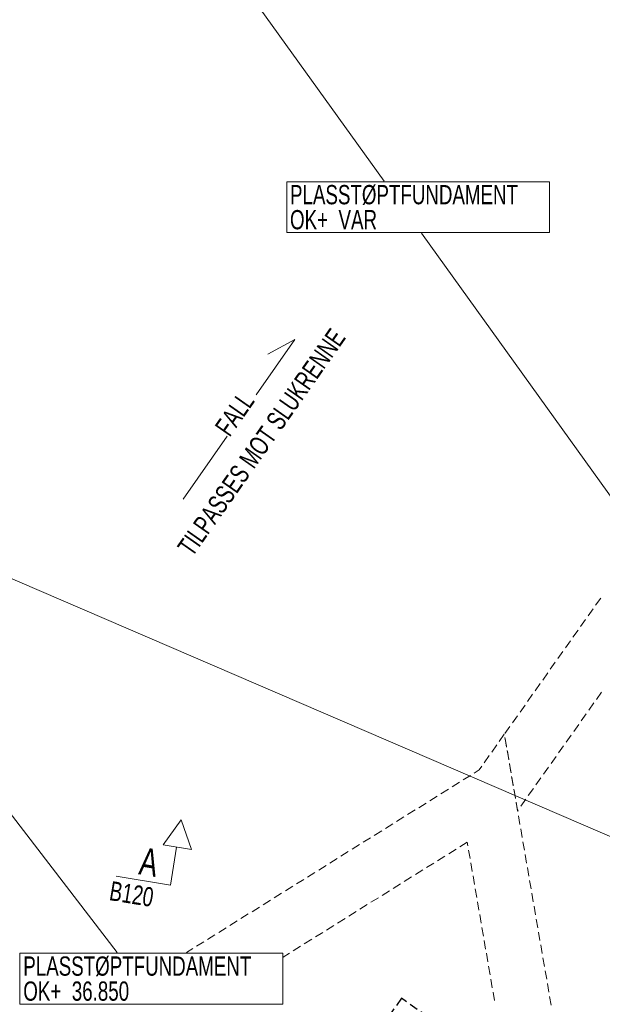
# Model space of a CAD drawing. Header units: millimetres. Extents: x 58962 to 143062, y 63981 to 123381.
# Tile 5 of 17: x 86512 to 97106, y 84674 to 102577. Entities that reach past the tile are written whole.
import ezdxf

# ---------------------------------------------------------------- set-up
doc = ezdxf.new("R2010")
doc.units = ezdxf.units.MM
doc.header["$LTSCALE"] = 100
doc.linetypes.add('HIDDEN', pattern=[2.38125, 1.5875, -0.79375])
doc.linetypes.add('XKITLINE00', pattern=[0])
for name, color, linetype, lineweight in [('GraphicObject', 6, 'Continuous', 0), ('Part', 2, 'Continuous', 0), ('Part_Hidden', 7, 'Continuous', 0), ('PartMark', 3, 'Continuous', 0), ('Section', 6, 'Continuous', 0), ('Text', 3, 'Continuous', 0)]:
    doc.layers.add(name, color=color, linetype=linetype, lineweight=lineweight)
doc.styles.add('ARIAL_NARROW', font='ARIALN.TTF')

msp = doc.modelspace()

# ---------------------------------------------------------------- linework, layer by layer
at = {"layer": 'GraphicObject', "color": 3, "linetype": 'Continuous', "lineweight": 0}
for p, q in [((80643, 117044), (93139, 99641)), ((93818, 98696), (103689, 84950)), ((90811, 95755), (91515, 96760)), ((91515, 96760), (91023, 96494)), ((89483, 93860), (90286, 95006)), ((88286, 85614), (83505, 91833))]:
    msp.add_line(p, q, dxfattribs=at)
at = {"layer": 'Part', "color": 7, "linetype": 'XKITLINE00', "lineweight": 0}
msp.add_line((103219, 85153), (77742, 96128), dxfattribs=at)
msp.add_line((103219, 85153), (77742, 96128), dxfattribs=at)
at = {"layer": 'Part', "color": 2, "linetype": 'XKITLINE00', "lineweight": 0}
for p, q in [((96984, 91931), (97076, 92061)), ((96847, 91737), (96939, 91866)), ((96709, 91542), (96801, 91672)), ((96572, 91348), (96664, 91477)), ((96434, 91153), (96526, 91283)), ((96297, 90959), (96389, 91089)), ((96159, 90765), (96251, 90894)), ((96022, 90570), (96114, 90700)), ((95884, 90376), (95976, 90505)), ((95747, 90181), (95839, 90311)), ((96998, 90218), (97089, 90347)), ((95609, 89987), (95701, 90116)), ((96860, 90023), (96952, 90153)), ((95472, 89792), (95564, 89922)), ((96723, 89829), (96814, 89958)), ((95334, 89598), (95426, 89728)), ((96585, 89634), (96677, 89764)), ((95324, 89584), (95233, 89454)), ((95363, 89366), (95336, 89523)), ((96448, 89440), (96539, 89570)), ((95187, 89390), (95095, 89260)), ((95366, 89352), (95339, 89508)), ((96310, 89246), (96402, 89375)), ((95049, 89195), (94958, 89065)), ((95404, 89131), (95377, 89288)), ((95406, 89117), (95379, 89274)), ((96173, 89051), (96264, 89181)), ((94912, 89001), (94865, 88935)), ((95444, 88897), (95417, 89053)), ((95446, 88883), (95419, 89039)), ((96035, 88857), (96127, 88986)), ((94575, 88753), (94710, 88837)), ((94777, 88879), (94865, 88935)), ((95484, 88662), (95457, 88819)), ((95487, 88648), (95460, 88804)), ((94373, 88627), (94508, 88711)), ((95897, 88662), (95989, 88792)), ((93969, 88375), (94104, 88459)), ((94171, 88501), (94306, 88585)), ((95525, 88427), (95498, 88584)), ((95527, 88413), (95500, 88570)), ((95760, 88468), (95852, 88598)), ((93767, 88249), (93902, 88333)), ((95565, 88193), (95538, 88349)), ((95568, 88179), (95541, 88335)), ((95622, 88274), (95714, 88403)), ((93565, 88123), (93700, 88207)), ((95565, 88193), (95577, 88209)), ((95608, 87944), (95581, 88100)), ((93161, 87871), (93296, 87955)), ((93363, 87997), (93498, 88081)), ((92959, 87745), (93094, 87829)), ((95649, 87709), (95622, 87866)), ((92555, 87493), (92690, 87577)), ((92757, 87619), (92892, 87703)), ((94649, 87621), (94514, 87537)), ((94660, 87557), (94649, 87621)), ((95689, 87475), (95662, 87631)), ((92353, 87367), (92487, 87451)), ((94447, 87495), (94312, 87411)), ((94701, 87322), (94674, 87479)), ((95730, 87240), (95703, 87396)), ((91949, 87114), (92083, 87198)), ((92151, 87240), (92285, 87325)), ((94043, 87243), (93908, 87159)), ((94245, 87369), (94110, 87285)), ((94741, 87087), (94714, 87244)), ((91747, 86988), (91881, 87072)), ((93841, 87117), (93706, 87033)), ((95770, 87005), (95743, 87162)), ((91545, 86862), (91679, 86946)), ((93437, 86864), (93302, 86780)), ((93639, 86991), (93504, 86907)), ((94782, 86853), (94755, 87009)), ((95810, 86771), (95784, 86927)), ((91141, 86610), (91275, 86694)), ((91343, 86736), (91477, 86820)), ((93235, 86738), (93100, 86654)), ((94822, 86618), (94795, 86775)), ((95851, 86536), (95824, 86692)), ((90939, 86484), (91073, 86568)), ((92831, 86486), (92696, 86402)), ((93033, 86612), (92898, 86528)), ((94862, 86383), (94836, 86540)), ((90535, 86232), (90669, 86316)), ((90737, 86358), (90871, 86442)), ((92629, 86360), (92494, 86276)), ((94903, 86149), (94876, 86305)), ((95891, 86301), (95864, 86458)), ((90333, 86106), (90467, 86190)), ((92427, 86234), (92292, 86150)), ((95932, 86067), (95905, 86223)), ((90131, 85980), (90265, 86064)), ((92023, 85982), (91888, 85898)), ((92225, 86108), (92090, 86024)), ((94943, 85914), (94916, 86071)), ((95972, 85832), (95945, 85988)), ((89727, 85728), (89861, 85812)), ((89929, 85854), (90063, 85938)), ((91821, 85856), (91686, 85772)), ((94984, 85679), (94957, 85836)), ((89544, 85614), (89659, 85686)), ((91417, 85604), (91304, 85533)), ((91619, 85730), (91484, 85646)), ((95024, 85445), (94997, 85601)), ((96013, 85597), (95986, 85754)), ((96053, 85363), (96026, 85519)), ((95065, 85210), (95038, 85367)), ((96094, 85128), (96067, 85284)), ((95105, 84975), (95078, 85132)), ((96134, 84893), (96107, 85050)), ((95146, 84741), (95119, 84897)), ((96175, 84659), (96148, 84815))]:
    msp.add_line(p, q, dxfattribs=at)
at = {"layer": 'Part_Hidden', "linetype": 'HIDDEN', "lineweight": 25}
for p, q in [((93452, 84784), (90928, 81179)), ((97056, 82260), (93452, 84784))]:
    msp.add_line(p, q, dxfattribs=at)
at = {"layer": 'PartMark', "color": 7, "linetype": 'Continuous', "lineweight": 0}
for p, q in [((91367, 99631), (96144, 99631)), ((91367, 98706), (91367, 99631)), ((96144, 98706), (96144, 99631)), ((91367, 98706), (96144, 98706)), ((86517, 85604), (91294, 85604)), ((86517, 84679), (86517, 85604)), ((91294, 84679), (91294, 85604)), ((86517, 84679), (91294, 84679))]:
    msp.add_line(p, q, dxfattribs=at)
at = {"layer": 'Section', "color": 6, "linetype": 'Continuous', "lineweight": 0}
for p, q in [((89447, 88027), (89119, 87574)), ((89447, 88027), (89637, 87489)), ((89119, 87574), (89637, 87489)), ((89253, 86842), (89366, 87533)), ((89253, 86842), (88266, 87004))]:
    msp.add_line(p, q, dxfattribs=at)

# ---------------------------------------------------------------- texts
at = {"layer": 'PartMark', "color": 3, "style": 'ARIAL_NARROW', "width": 0.85}
for s, p in [('PLASSTØPTFUNDAMENT', (91427, 99221)), ('OK+', (91427, 98766)), ('VAR', (92309, 98766)), ('PLASSTØPTFUNDAMENT', (86577, 85194)), ('OK+', (86577, 84739)), ('36.850', (87459, 84739))]:
    msp.add_text(s, height=350, dxfattribs=at).set_placement(p)
at = {"layer": 'Section', "color": 3, "style": 'ARIAL_NARROW', "width": 0.85}
for s, height, p in [('A', 500, (88662, 87040)), ('B120', 350, (88126, 86571))]:
    msp.add_text(s, height=height, rotation=-9.3048, dxfattribs=at).set_placement(p)
at = {"layer": 'Text', "color": 3, "style": 'ARIAL_NARROW', "width": 0.85}
for s, p in [('TILPASSES MOT SLUKRENNE', (89649, 92794)), ('FALL', (90329, 94975))]:
    msp.add_text(s, height=350, rotation=54.9696, dxfattribs=at).set_placement(p)

doc.saveas('drawing.dxf')
